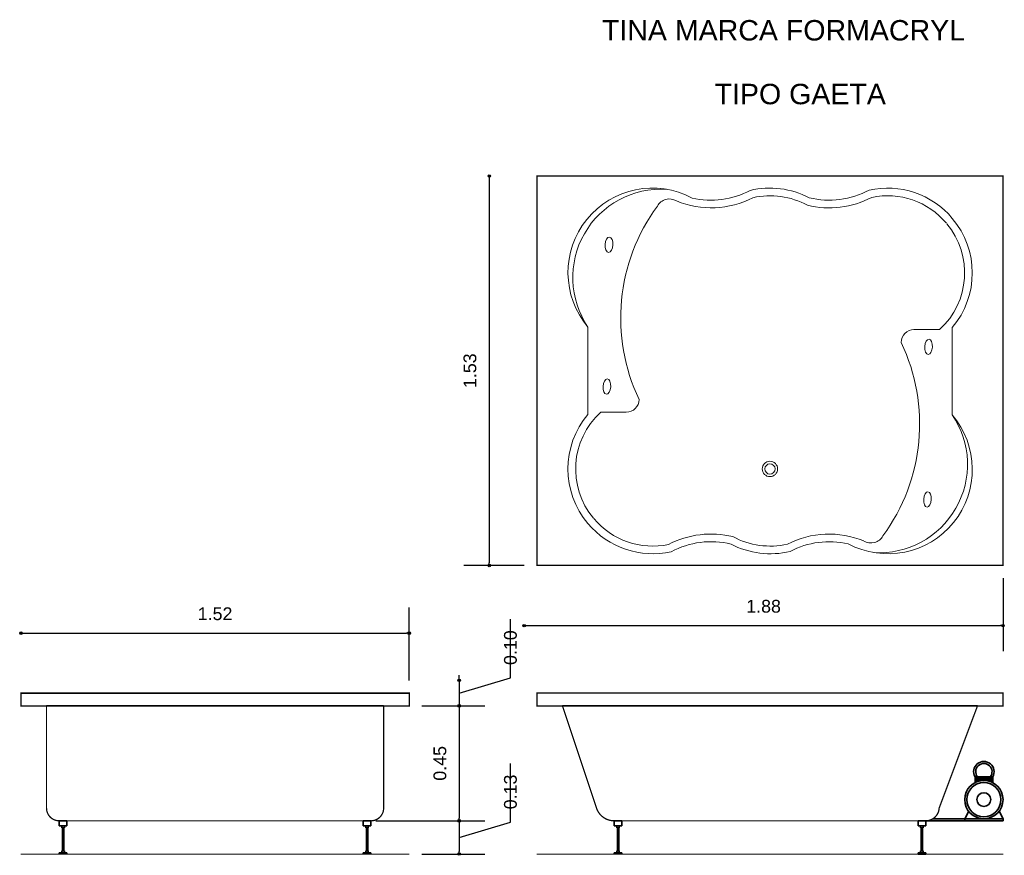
# Model space of a CAD drawing. Extents: x 169.37 to 173.23, y 182.04 to 185.32.
import ezdxf

# ---------------------------------------------------------------- set-up
doc = ezdxf.new("R2010")
doc.units = 0
doc.header["$MEASUREMENT"] = 0
doc.layers.add('CONTORNO', color=170, linetype='Continuous', lineweight=15)
for name, color, linetype, lineweight, plot in [('cotas', 3, 'Continuous', 13, False), ('muebles', 2, 'Continuous', 18, False), ('rotulos', 1, 'Continuous', 25, False), ('TRAZO', 7, 'Continuous', 35, False)]:
    doc.layers.add(name, color=color, linetype=linetype, lineweight=lineweight, plot=plot)
doc.styles.add('cotas', font='ARIAL.TTF')
doc.styles.add('rotulo', font='swissko.ttf')
doc.dimstyles.new('ISO-25', dxfattribs={"dimtxt": 2.4, "dimasz": 1, "dimexe": 1.25, "dimexo": 0.625, "dimtad": 1, "dimrnd": 0.0215, "dimtxsty": 'cotas', "dimblk": 'ORIGIN2', "dimcen": 1, "dimazin": 0, "dimtfac": 1, "dimtmove": 0, "dimatfit": 3, "dimldrblk": 'ORIGIN2', "dimfxl": 0, "dimlwe": 0, "dimarcsym": 0})

# ---------------------------------------------------------------- blocks, each defined once
blk = doc.blocks.new('_Origin2')
at = {"color": 0, "lineweight": -2}
blk.add_line((-0.5, 0), (-1, 0), dxfattribs=at)
for radius in [0.5, 0.25]:
    blk.add_circle((0, 0), radius, dxfattribs=at)
blk = doc.blocks.new('*D1')
at = {"color": 0, "linetype": 'ByBlock'}
for p, q in [((171.2134, 184.6937), (171.2134, 183.1887)), ((171.3498, 183.1787), (171.1134, 183.1787))]:
    blk.add_line(p, q, dxfattribs=at)
at = {"layer": 'Defpoints', "color": 0, "linetype": 'ByBlock'}
for p in [(171.3998, 184.7037), (171.2134, 183.1787), (171.3998, 183.1787)]:
    blk.add_point(p, dxfattribs=at)
at = {"color": 0, "linetype": 'ByBlock', "xscale": 0.01, "yscale": 0.01, "zscale": 0.01}
for p, rotation in [((171.2134, 184.7037), 90), ((171.2134, 183.1787), 270)]:
    blk.add_blockref('_Origin2', p, dxfattribs=dict(at, rotation=rotation))
at = {"color": 0, "linetype": 'ByBlock', "insert": (171.1378, 183.9412), "char_height": 0.05, "attachment_point": 5, "rotation": 90, "style": 'cotas'}
blk.add_mtext('1.53', dxfattribs=at)
blk = doc.blocks.new('*D3')
at = {"color": 0, "linetype": 'ByBlock'}
for p, q in [((173.2248, 183.1287), (173.2248, 182.8431)), ((171.3598, 182.9431), (173.2148, 182.9431))]:
    blk.add_line(p, q, dxfattribs=at)
at = {"layer": 'Defpoints', "color": 0, "linetype": 'ByBlock'}
for p in [(171.3498, 183.1787), (173.2248, 183.1787), (173.2248, 182.9431)]:
    blk.add_point(p, dxfattribs=at)
at = {"color": 0, "linetype": 'ByBlock', "xscale": 0.01, "yscale": 0.01, "zscale": 0.01, "rotation": 180}
blk.add_blockref('_Origin2', (171.3498, 182.9431), dxfattribs=at)
at = {"color": 0, "linetype": 'ByBlock', "xscale": 0.01, "yscale": 0.01, "zscale": 0.01}
blk.add_blockref('_Origin2', (173.2248, 182.9431), dxfattribs=at)
at = {"color": 0, "linetype": 'ByBlock', "insert": (172.2873, 183.0186), "char_height": 0.05, "attachment_point": 5, "style": 'cotas'}
blk.add_mtext('1.88', dxfattribs=at)
blk = doc.blocks.new('*D6')
at = {"color": 0, "linetype": 'ByBlock'}
for p, q in [((171.2963, 182.1738), (171.2963, 182.4037)), ((171.0957, 182.1137), (171.2963, 182.1738)), ((171.0957, 182.1687), (171.0957, 182.0587)), ((170.9498, 182.0487), (171.1957, 182.0487))]:
    blk.add_line(p, q, dxfattribs=at)
at = {"layer": 'Defpoints', "color": 0, "linetype": 'ByBlock'}
for p in [(170.7198, 182.1787), (170.8998, 182.0487), (171.0957, 182.0487)]:
    blk.add_point(p, dxfattribs=at)
at = {"color": 0, "linetype": 'ByBlock', "xscale": 0.01, "yscale": 0.01, "zscale": 0.01}
for p, rotation in [((171.0957, 182.1787), 90), ((171.0957, 182.0487), 270)]:
    blk.add_blockref('_Origin2', p, dxfattribs=dict(at, rotation=rotation))
at = {"color": 0, "linetype": 'ByBlock', "insert": (171.2963, 182.2238), "char_height": 0.05, "attachment_point": 4, "rotation": 90, "style": 'cotas'}
blk.add_mtext('0.13', dxfattribs=at)
blk = doc.blocks.new('*D5')
at = {"color": 0, "linetype": 'ByBlock'}
for p, q in [((171.0957, 182.6187), (171.0957, 182.1887)), ((170.7698, 182.1787), (171.1957, 182.1787))]:
    blk.add_line(p, q, dxfattribs=at)
at = {"layer": 'Defpoints', "color": 0, "linetype": 'ByBlock'}
for p in [(170.8998, 182.6287), (170.7198, 182.1787), (171.0957, 182.1787)]:
    blk.add_point(p, dxfattribs=at)
at = {"color": 0, "linetype": 'ByBlock', "xscale": 0.01, "yscale": 0.01, "zscale": 0.01}
for p, rotation in [((171.0957, 182.6287), 90), ((171.0957, 182.1787), 270)]:
    blk.add_blockref('_Origin2', p, dxfattribs=dict(at, rotation=rotation))
at = {"color": 0, "linetype": 'ByBlock', "insert": (171.0202, 182.4037), "char_height": 0.05, "attachment_point": 5, "rotation": 90, "style": 'cotas'}
blk.add_mtext('0.45', dxfattribs=at)
blk = doc.blocks.new('*D4')
at = {"color": 0, "linetype": 'ByBlock'}
for p, q in [((171.2963, 182.7388), (171.2963, 182.9685)), ((171.0957, 182.7387), (171.0957, 182.7487)), ((171.0957, 182.6787), (171.2963, 182.7388)), ((171.0957, 182.7287), (171.0957, 182.6287)), ((171.0957, 182.7287), (171.0957, 182.6287)), ((170.9498, 182.6287), (171.1957, 182.6287)), ((171.0957, 182.6187), (171.0957, 182.6087))]:
    blk.add_line(p, q, dxfattribs=at)
at = {"layer": 'Defpoints', "color": 0, "linetype": 'ByBlock'}
for p in [(170.8998, 182.7287), (170.8998, 182.6287), (171.0957, 182.6287)]:
    blk.add_point(p, dxfattribs=at)
at = {"color": 0, "linetype": 'ByBlock', "xscale": 0.01, "yscale": 0.01, "zscale": 0.01}
for p, rotation in [((171.0957, 182.7287), 270), ((171.0957, 182.6287), 90)]:
    blk.add_blockref('_Origin2', p, dxfattribs=dict(at, rotation=rotation))
at = {"color": 0, "linetype": 'ByBlock', "insert": (171.2963, 182.7888), "char_height": 0.05, "attachment_point": 4, "rotation": 90, "style": 'cotas'}
blk.add_mtext('0.10', dxfattribs=at)
blk = doc.blocks.new('*D2')
at = {"color": 0, "linetype": 'ByBlock'}
for p, q in [((170.8998, 182.7287), (170.8998, 183.0137)), ((169.3898, 182.9137), (170.8898, 182.9137))]:
    blk.add_line(p, q, dxfattribs=at)
at = {"layer": 'Defpoints', "color": 0, "linetype": 'ByBlock'}
for p in [(170.8998, 182.9137), (169.3798, 182.6787), (170.8998, 182.6787)]:
    blk.add_point(p, dxfattribs=at)
at = {"color": 0, "linetype": 'ByBlock', "xscale": 0.01, "yscale": 0.01, "zscale": 0.01, "rotation": 180}
blk.add_blockref('_Origin2', (169.3798, 182.9137), dxfattribs=at)
at = {"color": 0, "linetype": 'ByBlock', "xscale": 0.01, "yscale": 0.01, "zscale": 0.01}
blk.add_blockref('_Origin2', (170.8998, 182.9137), dxfattribs=at)
at = {"color": 0, "linetype": 'ByBlock', "insert": (170.1398, 182.9893), "char_height": 0.05, "attachment_point": 5, "style": 'cotas'}
blk.add_mtext('1.52', dxfattribs=at)

msp = doc.modelspace()

# ---------------------------------------------------------------- linework, layer by layer
at = {"layer": 'CONTORNO'}
for p, q in [((170.8998, 182.0487), (169.3798, 182.0487)), ((173.2248, 182.0487), (171.3998, 182.0487))]:
    msp.add_line(p, q, dxfattribs=at)
at = {"layer": 'CONTORNO', "const_width": 0.005}
msp.add_lwpolyline([(171.3998, 184.7037), (173.2248, 184.7037), (173.2248, 183.1787), (171.3998, 183.1787), (171.3998, 184.7037)], dxfattribs=at)
for points in [[(170.7998, 182.2287), (170.7998, 182.6287), (170.8998, 182.6287), (170.8998, 182.6787), (169.3798, 182.6787), (169.3798, 182.6287), (169.4798, 182.6287), (169.4798, 182.2287, 0.414214), (169.5298, 182.1787), (170.7498, 182.1787, 0.414214), (170.7998, 182.2287, -23.081575)], [(172.9748, 182.2287), (173.1248, 182.6287), (173.2248, 182.6287), (173.2248, 182.6787), (171.3998, 182.6787), (171.3998, 182.6287), (171.4998, 182.6287), (171.6331, 182.2287, 0.322823), (171.7025, 182.1787), (172.9221, 182.1787, 0.398874), (172.9748, 182.2287, -37.973666)]]:
    msp.add_lwpolyline(points, format="xyb", dxfattribs=at)
at = {"layer": 'muebles'}
for p, q in [((171.5998, 183.77), (171.5998, 184.1123)), ((172.9762, 184.102), (172.8762, 184.102)), ((173.0262, 184.1106), (173.0262, 183.7683)), ((171.6498, 183.7787), (171.7498, 183.7787))]:
    msp.add_line(p, q, dxfattribs=at)
for radius in [0.03, 0.02]:
    msp.add_circle((172.3123, 183.5565), radius, dxfattribs=at)
for centre, radius, start, end in [((171.8519, 184.3259), 0.3304, 61.8446, 220.2628), ((172.3123, 184.3259), 0.3304, 62.2762, 103.5415), ((172.7727, 184.3259), 0.3304, 39.8827, 102.6661), ((171.8861, 184.3063), 0.3459, 86.4412, 214.1181), ((172.0824, 184.9353), 0.3561, 247.5472, 297.2611), ((172.0809, 184.9394), 0.3304, 257.2185, 297.7864), ((172.3127, 184.3184), 0.3078, 61.6265, 102.6027), ((172.5441, 184.9394), 0.3604, 256.3345, 297.5286), ((172.5441, 184.9394), 0.3304, 256.3345, 298.2092), ((172.7727, 184.3259), 0.3004, 39.8827, 101.9207), ((172.471, 184.1473), 0.743, 143.7976, 205.3928), ((171.9186, 184.5599), 0.054, 59.046, 150.9283), ((172.7741, 184.3242), 0.3004, 312.2876, 39.8827), ((172.7741, 184.3242), 0.3304, 319.7375, 40.2625), ((172.8762, 184.052), 0.05, 90, 180), ((172.155, 183.7333), 0.743, 323.7976, 25.3928), ((171.7498, 183.8287), 0.05, 270, 0), ((171.8519, 183.5565), 0.3304, 139.7375, 220.2625), ((171.8519, 183.5565), 0.3004, 132.2876, 219.8827), ((172.7741, 183.5548), 0.3304, 241.8446, 40.2628), ((172.7399, 183.5743), 0.3459, 266.4412, 34.1181), ((171.8533, 183.5548), 0.3004, 219.8827, 281.9207), ((171.8533, 183.5548), 0.3004, 219.8827, 281.9207), ((171.8533, 183.5548), 0.3304, 219.8827, 282.6661), ((171.8533, 183.5548), 0.3304, 219.8827, 282.6661), ((172.0819, 182.9413), 0.3604, 76.3345, 117.5286), ((172.0819, 182.9413), 0.3304, 76.3345, 118.2092), ((172.0819, 182.9413), 0.3304, 76.3345, 118.2092), ((172.0819, 182.9413), 0.3304, 76.3345, 118.2092), ((172.3134, 183.5623), 0.3078, 241.6265, 282.6027), ((172.3134, 183.5623), 0.3078, 241.6265, 282.6027), ((172.5436, 182.9454), 0.3561, 67.5472, 117.2611), ((172.5436, 182.9454), 0.3561, 67.5472, 117.2611), ((172.5451, 182.9413), 0.3304, 77.2185, 117.7864), ((172.5451, 182.9413), 0.3304, 77.2185, 117.7864), ((172.7074, 183.3207), 0.054, 239.046, 330.9283), ((172.3137, 183.5548), 0.3304, 242.2762, 283.5415), ((172.3137, 183.5548), 0.3304, 242.2762, 283.5415)]:
    msp.add_arc(centre, radius, start, end, dxfattribs=at)
for centre in [(171.6821, 184.4346), (172.9333, 184.0348), (171.6737, 183.8791), (172.9291, 183.4373)]:
    msp.add_ellipse(centre, major_axis=(-0.0017, -0.03), ratio=0.499229, dxfattribs=at)
at = {"layer": 'TRAZO'}
for p, q in [((169.3798, 182.6787), (170.8998, 182.6787)), ((169.4798, 182.6287), (170.7998, 182.6287)), ((171.4998, 182.6287), (173.1248, 182.6287)), ((173.1152, 182.3512), (173.1844, 182.3512)), ((173.1152, 182.3512), (173.1152, 182.3282)), ((173.1214, 182.3512), (173.1214, 182.331)), ((173.1214, 182.3512), (173.1214, 182.331)), ((173.1274, 182.3512), (173.1274, 182.3332)), ((173.1334, 182.3512), (173.1334, 182.3348)), ((173.1394, 182.3512), (173.1394, 182.3359)), ((173.1454, 182.3512), (173.1454, 182.3365)), ((173.1454, 182.3512), (173.1454, 182.3365)), ((173.1514, 182.3512), (173.1514, 182.3366)), ((173.1574, 182.3512), (173.1574, 182.3363)), ((173.1634, 182.3512), (173.1634, 182.3354)), ((173.1694, 182.3512), (173.1694, 182.334)), ((173.1754, 182.3512), (173.1754, 182.3321)), ((173.1814, 182.3512), (173.1814, 182.3296)), ((173.1844, 182.3512), (173.1844, 182.3282)), ((173.0748, 182.1867), (173.0903, 182.216)), ((173.2248, 182.1867), (173.2093, 182.216)), ((169.5598, 182.1787), (169.5298, 182.1787)), ((169.5298, 182.1587), (169.5298, 182.1787)), ((169.5598, 182.1587), (169.5298, 182.1587)), ((169.5398, 182.1507), (169.5398, 182.1587)), ((169.5498, 182.1507), (169.5398, 182.1507)), ((169.5423, 182.0617), (169.5423, 182.1507)), ((169.5473, 182.0617), (169.5473, 182.1507)), ((169.5498, 182.1507), (169.5498, 182.1587)), ((169.5598, 182.1587), (169.5598, 182.1787)), ((170.7198, 182.1587), (170.7198, 182.1787)), ((170.7498, 182.1787), (170.7198, 182.1787)), ((170.7498, 182.1587), (170.7198, 182.1587)), ((170.7298, 182.1507), (170.7298, 182.1587)), ((170.7398, 182.1507), (170.7298, 182.1507)), ((170.7323, 182.0617), (170.7323, 182.1507)), ((170.7373, 182.0617), (170.7373, 182.1507)), ((170.7398, 182.1507), (170.7398, 182.1587)), ((170.7498, 182.1587), (170.7498, 182.1787)), ((171.7325, 182.1787), (171.7025, 182.1787)), ((171.7025, 182.1587), (171.7025, 182.1787)), ((171.7325, 182.1587), (171.7025, 182.1587)), ((171.7125, 182.1507), (171.7125, 182.1587)), ((171.7225, 182.1507), (171.7125, 182.1507)), ((171.715, 182.0617), (171.715, 182.1507)), ((171.72, 182.0617), (171.72, 182.1507)), ((171.7225, 182.1507), (171.7225, 182.1587)), ((171.7325, 182.1587), (171.7325, 182.1787)), ((172.9221, 182.1787), (172.8921, 182.1787)), ((172.8921, 182.1587), (172.8921, 182.1787)), ((172.9221, 182.1587), (172.8921, 182.1587)), ((172.9021, 182.1507), (172.9021, 182.1587)), ((172.9121, 182.1507), (172.9021, 182.1507)), ((172.9046, 182.0617), (172.9046, 182.1507)), ((172.9096, 182.0617), (172.9096, 182.1507)), ((172.9121, 182.1507), (172.9121, 182.1587)), ((172.9221, 182.1787), (173.2248, 182.1787)), ((172.9221, 182.1587), (172.9221, 182.1787)), ((172.95, 182.1867), (173.2248, 182.1867)), ((173.0748, 182.1867), (173.0748, 182.1787)), ((173.2248, 182.1867), (173.2248, 182.1787)), ((169.5298, 182.0487), (169.5298, 182.0537)), ((169.5598, 182.0537), (169.5298, 182.0537)), ((169.5498, 182.0617), (169.5398, 182.0617)), ((169.5398, 182.0537), (169.5398, 182.0617)), ((169.5498, 182.0537), (169.5498, 182.0617)), ((169.5598, 182.0487), (169.5598, 182.0537)), ((170.7498, 182.0537), (170.7198, 182.0537)), ((170.7198, 182.0487), (170.7198, 182.0537)), ((170.7298, 182.0537), (170.7298, 182.0617)), ((170.7398, 182.0617), (170.7298, 182.0617)), ((170.7398, 182.0537), (170.7398, 182.0617)), ((170.7498, 182.0487), (170.7498, 182.0537)), ((171.7025, 182.0487), (171.7025, 182.0537)), ((171.7325, 182.0537), (171.7025, 182.0537)), ((171.7225, 182.0617), (171.7125, 182.0617)), ((171.7125, 182.0537), (171.7125, 182.0617)), ((171.7225, 182.0537), (171.7225, 182.0617)), ((171.7325, 182.0487), (171.7325, 182.0537)), ((172.8921, 182.0487), (172.8921, 182.0537)), ((172.9221, 182.0537), (172.8921, 182.0537)), ((172.9221, 182.0487), (172.8921, 182.0487)), ((172.9121, 182.0617), (172.9021, 182.0617)), ((172.9021, 182.0537), (172.9021, 182.0617)), ((172.9121, 182.0537), (172.9121, 182.0617)), ((172.9221, 182.0487), (172.9221, 182.0537))]:
    msp.add_line(p, q, dxfattribs=at)
for radius in [0.075, 0.067, 0.027]:
    msp.add_circle((173.1498, 182.2617), radius, dxfattribs=at)
for radius, start, end in [(0.04, 330, 210), (0.032, 321.3178, 218.6822)]:
    msp.add_arc((173.1498, 182.3712), radius, start, end, dxfattribs=at)

# ---------------------------------------------------------------- texts
at = {"layer": 'rotulos', "style": 'rotulo'}
for s, p in [('TINA MARCA FORMACRYL', (171.6544, 185.2343)), ('TIPO GAETA', (172.0955, 184.9847))]:
    msp.add_text(s, height=0.08, dxfattribs=at).set_placement(p)

# ---------------------------------------------------------------- dimensions: what is measured, and where the dimension line sits
at = {"layer": 'cotas'}
for base, p1, p2, picture, middle in [((171.2133565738, 183.1786509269), (171.3997985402, 184.7036509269), (171.3997985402, 183.1786509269), '*D1', (171.1378108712, 183.9411509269)), ((171.0957, 182.6287), (170.8998, 182.7287), (170.8998, 182.6287), '*D4', (171.2963, 182.7888)), ((171.0957, 182.1787), (170.8998, 182.6287), (170.7198, 182.1787), '*D5', (171.0202, 182.4037)), ((171.0957, 182.0487), (170.7198, 182.1787), (170.8998, 182.0487), '*D6', (171.2963, 182.2238))]:
    dim = msp.add_linear_dim(base=base, p1=p1, p2=p2, angle=90, dimstyle='ISO-25', override={"dimtxt": 0.05, "dimasz": 0.01, "dimexe": 0.1, "dimexo": 0.05, "dimgap": 0.05, "dimrnd": 0.0005, "dimzin": 1, "dimblk1": 'Origin2', "dimblk2": 'Origin2', "dimsah": 1, "dimse1": 1, "dimtmove": 1}, dxfattribs=at)
    dim.commit()
    dim.dimension.update_dxf_attribs({"geometry": picture, "text_midpoint": middle})
for base, p1, p2, picture, middle in [((173.2247985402, 182.9431135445), (171.3497985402, 183.1786509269), (173.2247985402, 183.1786509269), '*D3', (172.2872985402, 183.0186421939)), ((170.8998, 182.9137), (169.3798, 182.6787), (170.8998, 182.6787), '*D2', (170.1398, 182.9893))]:
    dim = msp.add_linear_dim(base=base, p1=p1, p2=p2, dimstyle='ISO-25', override={"dimtxt": 0.05, "dimasz": 0.01, "dimexe": 0.1, "dimexo": 0.05, "dimgap": 0.05, "dimrnd": 0.0005, "dimzin": 1, "dimblk1": 'Origin2', "dimblk2": 'Origin2', "dimsah": 1, "dimse1": 1, "dimtmove": 1}, dxfattribs=at)
    dim.commit()
    dim.dimension.update_dxf_attribs({"geometry": picture, "text_midpoint": middle})

doc.saveas('drawing.dxf')
